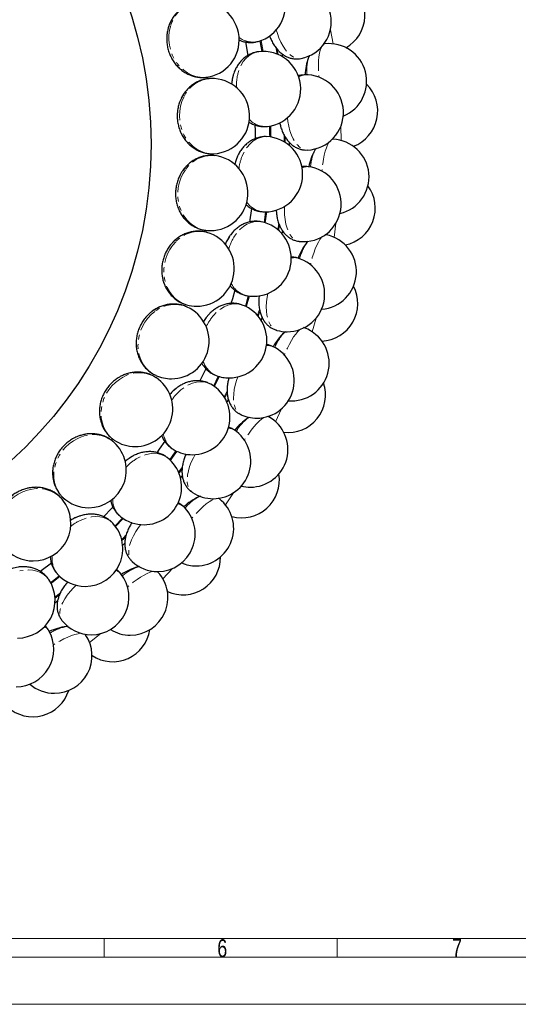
# Model space of a CAD drawing. Header units: millimetres. Extents: x 0 to 841, y 0 to 1481.
# Tile 3 of 29: x 305 to 438, y 0 to 262. Entities that reach past the tile are written whole.
import ezdxf

# ---------------------------------------------------------------- set-up
doc = ezdxf.new("R2010")
doc.units = ezdxf.units.MM
doc.linetypes.add('SLD-Combinazione-di-due-tratteggi', pattern=[12.7, 6.35, -1.27, 1.27, -1.27, 1.27, -1.27])
doc.linetypes.add('SLD-Solido', pattern=[0])
doc.styles.add('SLDTEXTSTYLE2', font='ARIALN.TTF', dxfattribs={"width": 0.87})

msp = doc.modelspace()

# ---------------------------------------------------------------- linework, layer by layer
at = {"color": 8, "linetype": 'SLD-Combinazione-di-due-tratteggi', "lineweight": 18}
for p, q in [((387.68, 259.01), (388.42, 255.3)), ((369.25, 256.2), (369.78, 253.28)), ((373.5, 252.57), (373.19, 254.42)), ((373.53, 253.91), (373.77, 252.45)), ((390.44, 233.38), (390.59, 229.6)), ((370.77, 210.65), (370.37, 207.71)), ((373.69, 205.88), (373.95, 207.64)), ((374.14, 207.22), (373.91, 205.69)), ((389.16, 207.63), (388.72, 203.87)), ((383.87, 182.4), (382.84, 178.75)), ((359.43, 161.42), (360.26, 163.08)), ((360.27, 162.54), (359.59, 161.17)), ((374.69, 158.3), (373.11, 154.86)), ((347.28, 141.41), (348.3, 142.84)), ((348.3, 142.4), (347.39, 141.13)), ((361.86, 135.94), (359.76, 132.79)), ((332.58, 129.12), (330.53, 126.97)), ((345.69, 115.86), (343.12, 113.08)), ((314.4, 108.26), (315.89, 109.37)), ((315.67, 108.89), (314.42, 107.97)), ((326.58, 98.56), (323.6, 96.21))]:
    msp.add_line(p, q, dxfattribs=at)
at = {"color": 7, "linetype": 'SLD-Solido', "lineweight": 25}
for p, q in [((369.53, 253.28), (369.02, 256.12)), ((373.19, 254.29), (373.42, 253.99)), ((386.16, 255.27), (385.84, 255.23)), ((374.77, 252.7), (374.9, 251.88)), ((361.82, 246.92), (361.57, 245.88)), ((375.36, 231.03), (375.58, 230.65)), ((376.71, 229.22), (376.71, 228.33)), ((388.35, 229.92), (388.12, 229.93)), ((363.01, 225.48), (362.6, 224.49)), ((366.67, 211.58), (366.18, 207.92)), ((370.13, 207.78), (370.52, 210.64)), ((373.91, 207.64), (374.05, 207.26)), ((374.95, 205.69), (374.8, 204.79)), ((386.56, 204.54), (386.26, 204.6)), ((360.83, 204.12), (360.27, 203.21)), ((355.33, 183.36), (354.64, 182.55)), ((368.81, 184.77), (368.89, 184.39)), ((369.51, 182.66), (369.24, 181.84)), ((380.81, 179.75), (380.53, 179.86)), ((346.66, 163.72), (345.85, 163.03)), ((360.19, 163), (360.21, 162.62)), ((360.56, 160.82), (360.16, 160.04)), ((371.26, 156.17), (371.03, 156.29)), ((335.02, 145.67), (334.11, 145.12)), ((348.28, 142.86), (348.23, 142.47)), ((348.3, 140.64), (347.78, 139.93)), ((358.14, 134.37), (357.88, 134.57)), ((320.7, 129.67), (319.72, 129.27)), ((330.38, 127.17), (332.38, 129.26)), ((333.35, 124.81), (333.25, 124.44)), ((333.01, 122.6), (332.4, 122)), ((341.76, 114.89), (341.62, 115.05)), ((315.79, 109.33), (315.63, 108.98)), ((315.15, 107.23), (314.41, 106.7)), ((322.55, 98.21), (322.42, 98.41))]:
    msp.add_line(p, q, dxfattribs=at)
at = {"color": 7, "linetype": 'SLD-Solido', "lineweight": 18}
for p, q in [((17.5, 17.5), (823.5, 17.5)), ((327.5, 12.5), (327.5, 17.5)), ((327.5, 12.5), (327.5, 17.5)), ((389.5, 12.5), (389.5, 17.5)), ((389.5, 12.5), (389.5, 17.5)), ((12.5, 12.5), (828.5, 12.5)), ((841, 0), (0, 0))]:
    msp.add_line(p, q, dxfattribs=at)
at = {"color": 8, "linetype": 'SLD-Combinazione-di-due-tratteggi', "lineweight": 18, "flags": 128}
for points in [[(345.21, 260.16), (344.89, 258.9), (344.73, 257.6), (344.72, 256.27), (344.87, 254.95), (345.17, 253.65), (345.62, 252.39), (346.2, 251.21), (346.92, 250.12), (347.75, 249.14), (348.69, 248.28), (349.7, 247.57), (350.79, 247.02), (351.92, 246.63), (353.07, 246.42), (354.24, 246.38), (355.37, 246.52)], [(373.3, 259.03), (373.57, 258.08), (374.01, 256.86), (374.51, 255.72), (375.08, 254.68), (375.7, 253.75), (376.36, 252.96), (377.04, 252.31), (377.75, 251.82), (378.45, 251.5), (379.15, 251.35), (379.82, 251.38), (379.87, 251.39)], [(385.25, 254.4), (385.19, 254.27), (384.97, 253.61), (384.78, 252.8), (384.64, 251.85), (384.55, 250.79), (384.51, 249.64), (384.51, 248.4), (384.57, 247.11), (384.62, 246.44)], [(386.15, 255.29), (386.09, 255.28), (385.94, 255.23)], [(368.61, 253.21), (367.7, 253.02), (366.81, 252.65), (365.98, 252.11), (365.21, 251.42), (364.52, 250.58), (363.93, 249.6), (363.44, 248.52), (363.07, 247.34)], [(348.67, 241.16), (348.16, 239.97), (347.8, 238.7), (347.58, 237.39), (347.52, 236.06), (347.62, 234.73), (347.86, 233.42), (348.26, 232.16), (348.79, 230.97), (349.46, 229.87), (350.25, 228.88), (351.14, 228.02), (352.13, 227.31), (353.18, 226.75), (354.29, 226.35), (355.44, 226.14), (356.58, 226.09)], [(376.24, 235.64), (376.36, 234.67), (376.6, 233.39), (376.92, 232.19), (377.32, 231.07), (377.79, 230.06), (378.31, 229.17), (378.89, 228.42), (379.51, 227.83), (380.15, 227.4), (380.82, 227.15), (381.49, 227.07), (381.54, 227.07)], [(371.8, 233.49), (371.86, 231.26), (371.87, 230.52)], [(370.7, 230.63), (369.77, 230.58), (368.84, 230.36), (367.93, 229.96), (367.06, 229.39), (366.25, 228.67), (365.51, 227.8), (364.86, 226.81), (364.31, 225.7)], [(375.43, 229.23), (375.43, 229.31), (375.41, 231.03)], [(375.67, 230.64), (375.68, 229.31), (375.68, 229.08)], [(387.32, 229.2), (387.25, 229.09), (386.92, 228.47), (386.61, 227.69), (386.32, 226.78), (386.06, 225.75), (385.84, 224.61), (385.66, 223.39), (385.51, 222.11), (385.45, 221.44)], [(388.35, 229.94), (388.29, 229.94), (388.14, 229.91)], [(349.12, 221.85), (348.43, 220.75), (347.88, 219.56), (347.46, 218.3), (347.19, 216.99), (347.07, 215.66), (347.11, 214.33), (347.31, 213.02), (347.65, 211.76), (348.14, 210.57), (348.76, 209.47), (349.51, 208.48), (350.37, 207.62), (351.32, 206.91), (352.36, 206.34), (353.45, 205.95), (354.57, 205.73)], [(375.49, 212.09), (375.46, 211.1), (375.49, 209.81), (375.62, 208.57), (375.84, 207.4), (376.14, 206.33), (376.52, 205.37), (376.98, 204.54), (377.49, 203.86), (378.06, 203.34), (378.68, 202.98), (379.33, 202.8), (379.38, 202.79)], [(369.23, 208.01), (368.31, 208.1), (367.35, 208.02), (366.39, 207.77), (365.44, 207.35), (364.53, 206.76), (363.67, 206.02), (362.87, 205.14), (362.15, 204.14)], [(386.56, 204.56), (386.49, 204.57), (386.34, 204.57)], [(346.55, 202.7), (345.69, 201.72), (344.96, 200.64), (344.35, 199.46), (343.88, 198.21), (343.56, 196.91), (343.39, 195.59), (343.37, 194.27), (343.51, 192.97), (343.81, 191.72), (344.25, 190.54), (344.84, 189.44), (345.55, 188.46), (346.38, 187.6), (347.32, 186.88), (348.34, 186.32), (349.41, 185.93)], [(385.42, 203.99), (385.33, 203.89), (384.91, 203.33), (384.48, 202.61), (384.06, 201.76), (383.64, 200.78), (383.25, 199.69), (382.87, 198.52), (382.53, 197.27), (382.37, 196.62)], [(371.06, 188.94), (370.87, 187.97), (370.71, 186.69), (370.64, 185.44), (370.68, 184.25), (370.81, 183.15), (371.03, 182.14), (371.35, 181.25), (371.75, 180.5), (372.24, 179.89), (372.79, 179.45), (373.4, 179.17), (373.45, 179.15)], [(364.25, 185.88), (363.34, 186.12), (362.39, 186.2), (361.4, 186.1), (360.4, 185.83), (359.4, 185.39), (358.44, 184.79), (357.51, 184.05), (356.64, 183.17)], [(366.17, 188.26), (365.47, 185.89), (365.32, 185.42)], [(341.01, 184.2), (340.01, 183.36), (339.11, 182.4), (338.33, 181.33), (337.67, 180.17), (337.15, 178.95), (336.77, 177.67), (336.55, 176.37), (336.49, 175.06), (336.59, 173.78), (336.84, 172.54), (337.25, 171.37), (337.8, 170.28), (338.48, 169.31), (339.3, 168.45), (340.21, 167.74), (341.21, 167.18)], [(368.31, 183.09), (368.6, 184), (368.87, 184.88)], [(368.94, 184.26), (368.84, 183.93), (368.5, 182.86)], [(379.61, 179.38), (379.5, 179.3), (379, 178.81), (378.46, 178.17), (377.91, 177.4), (377.35, 176.49), (376.78, 175.48), (376.23, 174.38), (375.7, 173.21), (375.44, 172.59)], [(380.82, 179.77), (380.75, 179.79), (380.6, 179.81)], [(332.64, 166.79), (331.53, 166.12), (330.49, 165.31), (329.55, 164.38), (328.72, 163.33), (328.01, 162.2), (327.44, 161), (327.02, 159.75), (326.75, 158.47), (326.64, 157.19), (326.7, 155.92), (326.92, 154.7), (327.29, 153.55), (327.82, 152.47), (328.49, 151.5), (329.28, 150.65), (330.18, 149.95)], [(355.86, 164.82), (355.01, 165.2), (354.07, 165.42), (353.08, 165.47), (352.05, 165.36), (351, 165.09), (349.95, 164.65), (348.92, 164.06), (347.92, 163.33)], [(358.13, 166.86), (358.11, 166.82), (356.85, 164.19)], [(363.06, 166.77), (362.73, 165.84), (362.37, 164.6), (362.11, 163.38), (361.95, 162.2), (361.91, 161.09), (361.97, 160.06), (362.15, 159.13), (362.43, 158.32), (362.81, 157.65), (363.29, 157.12), (363.85, 156.75), (363.9, 156.73)], [(370.01, 155.99), (369.9, 155.93), (369.32, 155.52), (368.69, 154.98), (368.03, 154.29), (367.33, 153.49), (366.61, 152.58), (365.89, 151.58), (365.18, 150.5), (364.83, 149.93)], [(371.27, 156.19), (371.21, 156.22), (371.06, 156.26)], [(321.65, 150.9), (320.45, 150.41), (319.3, 149.78), (318.22, 149), (317.24, 148.1), (316.36, 147.1), (315.61, 146), (315, 144.83), (314.53, 143.6), (314.23, 142.35), (314.09, 141.1), (314.11, 139.86), (314.3, 138.66), (314.65, 137.51), (315.16, 136.45), (315.82, 135.49), (316.59, 134.65)], [(346.84, 146.98), (345.7, 145.31), (345.15, 144.54)], [(344.28, 145.32), (343.49, 145.83), (342.6, 146.19), (341.63, 146.4), (340.6, 146.46), (339.52, 146.35), (338.42, 146.08), (337.3, 145.66), (336.21, 145.09)], [(351.7, 146.12), (351.23, 145.26), (350.67, 144.09), (350.22, 142.92), (349.89, 141.78), (349.67, 140.69), (349.57, 139.66), (349.6, 138.72), (349.75, 137.88), (350.02, 137.15), (350.41, 136.56), (350.91, 136.1), (350.95, 136.07)], [(308.32, 136.92), (307.05, 136.63), (305.82, 136.18), (304.63, 135.59), (303.52, 134.85), (302.49, 134), (301.58, 133.03), (300.79, 131.97), (300.14, 130.83), (299.65, 129.65), (299.31, 128.43), (299.14, 127.2), (299.14, 125.98), (299.31, 124.8), (299.64, 123.67), (300.14, 122.62), (300.78, 121.67)], [(356.88, 134.39), (356.75, 134.34), (356.12, 134.04), (355.42, 133.59), (354.65, 133.02), (353.83, 132.34), (352.99, 131.55), (352.12, 130.67), (351.25, 129.72), (350.81, 129.21)], [(358.15, 134.38), (358.1, 134.42), (357.96, 134.49)], [(329.79, 127.88), (329.1, 128.5), (328.27, 129), (327.35, 129.36), (326.33, 129.57), (325.25, 129.63), (324.12, 129.54), (322.96, 129.3), (321.78, 128.91)], [(337.24, 127.5), (336.64, 126.73), (335.91, 125.66), (335.29, 124.57), (334.78, 123.5), (334.39, 122.46), (334.14, 121.46), (334.02, 120.52), (334.03, 119.67), (334.19, 118.91), (334.48, 118.26), (334.9, 117.73), (334.94, 117.7)], [(332.14, 123.54), (332.54, 123.94), (333.45, 124.87)], [(333.26, 124.32), (332.72, 123.77), (332.21, 123.25)], [(312.75, 112.91), (312.16, 113.64), (311.43, 114.26), (310.57, 114.76), (309.6, 115.13), (308.54, 115.36), (307.41, 115.45), (306.22, 115.39), (305.01, 115.19)], [(315.71, 113.7), (313.9, 112.32), (313.34, 111.9)], [(340.53, 115.11), (340.39, 115.08), (339.72, 114.88), (338.96, 114.55), (338.11, 114.11), (337.2, 113.56), (336.24, 112.91), (335.24, 112.18), (334.24, 111.38), (333.72, 110.95)], [(341.78, 114.9), (341.73, 114.95), (341.61, 115.04)], [(320.06, 111.38), (319.34, 110.7), (318.45, 109.76), (317.67, 108.79), (316.99, 107.81), (316.45, 106.84), (316.04, 105.89), (315.78, 104.99), (315.66, 104.14), (315.69, 103.37), (315.88, 102.68), (316.21, 102.1), (316.24, 102.05)], [(321.36, 98.63), (321.22, 98.62), (320.53, 98.52), (319.72, 98.32), (318.82, 98.01), (317.83, 97.61), (316.78, 97.13), (315.68, 96.56), (314.56, 95.92), (313.99, 95.58)], [(322.56, 98.23), (322.53, 98.28), (322.42, 98.39)]]:
    msp.add_lwpolyline(points, dxfattribs=at)
at = {"color": 7, "linetype": 'SLD-Solido', "lineweight": 25, "flags": 128}
for points in [[(365.07, 255.84), (365.72, 252.24), (365.73, 252.22)], [(367.61, 233.76), (367.66, 232.23), (367.7, 230.07)], [(371.62, 230.55), (371.61, 231.26), (371.56, 233.44)], [(362.28, 189.84), (361.61, 187.55), (361.22, 186.29)], [(365.1, 185.53), (365.23, 185.96), (365.92, 188.29)], [(354.54, 169.03), (354.42, 168.77), (352.94, 165.71)], [(356.64, 164.33), (357.89, 166.93), (357.89, 166.93)], [(376.51, 160.42), (376.92, 160.4), (377.36, 160.39)], [(343.63, 149.68), (342.16, 147.54), (341.52, 146.63)], [(344.98, 144.72), (345.49, 145.46), (346.62, 147.09)], [(329.84, 132.29), (329.49, 131.92), (327.28, 129.62)], [(313.48, 117.26), (310.76, 115.18), (310.55, 115.03)], [(313.23, 112.12), (313.75, 112.52), (315.52, 113.87)]]:
    msp.add_lwpolyline(points, dxfattribs=at)
at = {"color": 7, "linetype": 'SLD-Solido', "lineweight": 25}
msp.add_circle((226.21, 228.64), 113.75, dxfattribs=at)
for centre, radius, start, end in [((365.73, 265.56), 10, 285.75, 105.75), ((377.92, 261.2), 10, 281.25, 101.25), ((386.89, 262.98), 10, 299.5949, 54.4743), ((353.42, 256.33), 10, 281.25, 101.25), ((387.33, 245.36), 10, 292.1575, 96.75), ((369.79, 243.28), 10, 276.75, 96.75), ((396.31, 246.42), 15.36, 159.9484, 177.6235), ((356.19, 236.09), 10, 272.25, 92.25), ((381.15, 237.07), 10, 272.25, 92.25), ((390.28, 237.43), 10, 290.5949, 45.4743), ((370.31, 220.64), 10, 270, 87.75), ((387.96, 219.95), 10, 283.1575, 87.75), ((355.75, 215.66), 10, 270, 83.25), ((396.99, 219.59), 15.36, 150.9484, 168.6235), ((380.56, 212.72), 10, 270, 83.25), ((389.64, 211.65), 10, 281.5949, 36.4743), ((370.31, 220.64), 10, 267.75, 270), ((367.28, 198.2), 10, 270, 78.75), ((352.12, 195.56), 10, 270, 74.25), ((355.75, 215.66), 10, 263.25, 270), ((384.61, 194.75), 10, 274.1575, 78.75), ((393.48, 192.99), 15.36, 141.9484, 159.6235), ((380.56, 212.72), 10, 263.25, 270), ((376.17, 188.77), 10, 270, 74.25), ((384.97, 186.29), 10, 272.5949, 27.4743), ((352.12, 195.56), 10, 254.25, 270), ((360.78, 176.5), 10, 270, 69.75), ((367.28, 198.2), 10, 258.75, 270), ((345.4, 176.27), 10, 270, 65.25), ((385.84, 167.26), 15.36, 132.9484, 150.6235), ((376.17, 188.77), 10, 254.25, 270), ((377.36, 170.39), 10, 270, 69.75), ((368.08, 165.81), 10, 270, 65.25), ((335.74, 158.26), 10, 270, 56.25), ((345.4, 176.27), 10, 245.25, 270), ((360.78, 176.5), 10, 249.75, 270), ((376.39, 161.98), 10, 263.5949, 18.4743), ((350.97, 156.09), 10, 270, 60.75), ((374.27, 143.04), 15.36, 123.9484, 141.6235), ((368.08, 165.81), 10, 245.25, 270), ((366.38, 147.46), 10, 270, 60.75), ((356.51, 144.39), 10, 270, 56.25), ((323.38, 142), 10, 270, 47.25), ((335.74, 158.26), 10, 236.25, 270), ((350.97, 156.09), 10, 240.75, 270), ((338.09, 137.47), 10, 270, 51.75), ((364.11, 139.31), 10, 254.5949, 9.4743), ((366.38, 147.46), 10, 256.1575, 270), ((308.63, 127.86), 10, 270, 38.25), ((323.38, 142), 10, 227.25, 270), ((359.06, 120.93), 15.36, 114.9484, 132.6235), ((356.51, 144.39), 10, 236.25, 270), ((351.96, 126.53), 10, 270, 51.75), ((341.72, 125.04), 10, 270, 47.25), ((338.09, 137.47), 10, 231.75, 270), ((322.45, 121.09), 10, 270, 42.75), ((308.63, 127.86), 10, 218.25, 270), ((348.44, 118.83), 10, 245.5949, 0.4743), ((340.57, 101.48), 15.36, 105.9484, 123.6235), ((341.72, 125.04), 10, 227.25, 270), ((351.96, 126.53), 10, 247.1575, 270), ((304.44, 107.36), 10, 270, 33.75), ((322.45, 121.09), 10, 222.75, 270), ((324.09, 108.24), 10, 270, 38.25), ((334.44, 108.12), 10, 270, 42.75), ((319.27, 85.15), 15.36, 96.9484, 114.6235), ((324.09, 108.24), 10, 218.25, 270), ((329.76, 101.06), 10, 236.5949, 351.4743), ((334.44, 108.12), 10, 238.1575, 270), ((304.06, 94.41), 10, 270, 29.25), ((314.25, 92.67), 10, 270, 33.75), ((314.25, 92.67), 10, 229.1575, 270), ((308.52, 86.43), 10, 227.5949, 342.4743)]:
    msp.add_arc(centre, radius, start, end, dxfattribs=at)
at = {"color": 8, "linetype": 'SLD-Combinazione-di-due-tratteggi', "lineweight": 18}
for centre, radius, start, end in [((353.34, 257.9), 8.44, 102.7894, 164.4807), ((367.02, 261.8), 6.03, 233.055, 283.6154), ((394.56, 248.1), 13.18, 164.2645, 184.5077), ((356.35, 237.66), 8.44, 93.7894, 155.4807), ((375.77, 244.12), 13.1, 165.7587, 181.863), ((380.9, 244.28), 2.78, 92.9296, 126.3159), ((370.48, 239.36), 6.03, 224.055, 274.6154), ((356.16, 217.19), 8.44, 84.7894, 146.4807), ((376.35, 220.53), 13.1, 156.7587, 172.863), ((395.53, 221.52), 13.18, 155.2645, 175.5077), ((381.44, 219.89), 2.78, 83.9296, 117.3159), ((370.38, 216.66), 6.03, 215.055, 265.6154), ((352.77, 197), 8.44, 75.7894, 137.4807), ((373.23, 197.15), 13.1, 147.7587, 163.863), ((392.34, 195.12), 13.18, 146.2645, 166.5077), ((378.16, 195.71), 2.78, 74.9296, 108.3159), ((366.73, 194.26), 6.03, 206.055, 256.6154), ((346.26, 177.59), 8.44, 66.7894, 128.4807), ((366.5, 174.53), 13.1, 138.7587, 154.863), ((385.05, 169.55), 13.18, 137.2645, 157.5077), ((371.14, 172.35), 2.78, 65.9296, 99.3159), ((359.62, 172.7), 6.03, 197.055, 247.6154), ((336.79, 159.44), 8.44, 57.7894, 119.4807), ((356.3, 153.25), 13.1, 129.7587, 145.863), ((373.85, 145.43), 13.18, 128.2645, 148.5077), ((360.54, 150.37), 2.78, 56.9296, 90.3159), ((324.61, 142.99), 8.44, 48.7894, 110.4807), ((349.23, 152.51), 6.03, 188.055, 238.6154), ((342.91, 133.83), 13.1, 120.7587, 136.863), ((310, 128.65), 8.44, 39.7894, 101.4807), ((335.8, 134.21), 6.03, 179.055, 229.6154), ((359.01, 123.35), 13.18, 119.2645, 139.5077), ((346.65, 130.31), 2.78, 47.9296, 81.3159), ((326.64, 116.74), 13.1, 111.7587, 127.863), ((319.68, 118.23), 6.03, 170.055, 220.6154), ((329.78, 112.68), 2.78, 38.9296, 72.3159), ((340.91, 103.87), 13.18, 110.2645, 130.5077), ((310.37, 97.91), 2.78, 29.9296, 63.3159), ((319.98, 87.47), 13.18, 101.2645, 121.5077)]:
    msp.add_arc(centre, radius, start, end, dxfattribs=at)
at = {"color": 7, "linetype": 'SLD-Solido', "lineweight": 25}
for points, knots in [([(351.47, 266.12), (351.32, 266.09), (350.78, 266), (349.9, 265.69), (348.85, 265.18), (347.87, 264.53), (346.98, 263.76), (346.2, 262.88), (345.52, 261.89), (344.98, 260.86), (344.73, 260.13), (344.61, 259.8)], [0, 0, 0, 0, 0.047888, 0.167994, 0.287786, 0.407564, 0.527625, 0.648226, 0.769565, 0.89176, 1, 1, 1, 1]), ([(344.61, 259.8), (344.53, 259.53), (344.34, 258.86), (344.16, 257.75), (344.1, 256.5), (344.19, 255.23), (344.43, 253.98), (344.82, 252.76), (345.34, 251.6), (346, 250.51), (346.79, 249.51), (347.68, 248.62), (348.67, 247.87), (349.75, 247.25), (350.88, 246.79), (352.05, 246.48), (353.24, 246.34), (354.34, 246.35), (355.04, 246.47), (355.35, 246.53)], [0, 0, 0, 0, 0.0409702, 0.1014176, 0.1620922, 0.2230675, 0.2842918, 0.3457166, 0.4072761, 0.4689063, 0.5305247, 0.5920276, 0.6532969, 0.7142149, 0.7746838, 0.8346435, 0.8940825, 0.9530395, 1, 1, 1, 1]), ([(345.41, 261.65), (345.28, 261.4), (344.96, 260.79), (344.73, 260.14), (344.6, 259.76)], [0, 0, 0, 0, 0.415298, 1, 1, 1, 1]), ([(371.47, 257.47), (371.61, 257.12), (371.9, 256.38), (372.46, 255.32), (373.13, 254.32), (373.87, 253.46), (374.65, 252.75), (375.48, 252.18), (376.34, 251.74), (377.23, 251.44), (378.15, 251.29), (379.03, 251.26), (379.6, 251.36), (379.87, 251.4)], [0, 0, 0, 0, 0.093244, 0.199792, 0.309854, 0.409858, 0.505178, 0.595518, 0.681943, 0.765661, 0.847664, 0.928719, 1, 1, 1, 1]), ([(363.4, 256.32), (363.64, 256.22), (364.24, 255.97), (365.24, 255.74), (366.38, 255.64), (367.45, 255.7), (368.13, 255.87), (368.45, 255.95)], [0, 0, 0, 0, 0.1506668, 0.3755754, 0.5954124, 0.8100625, 1, 1, 1, 1]), ([(368.6, 253.19), (368.45, 253.18), (367.94, 253.13), (367.11, 252.89), (366.13, 252.48), (365.22, 251.93), (364.38, 251.26), (363.63, 250.46), (362.97, 249.56), (362.41, 248.55), (362, 247.57), (361.73, 246.67), (361.53, 245.74), (361.41, 245.03), (361.4, 244.58), (361.4, 244.55)], [0, 0, 0, 0, 0.038228, 0.127141, 0.215425, 0.30372, 0.392661, 0.482828, 0.574669, 0.668415, 0.764017, 0.831673, 0.893458, 0.992285, 1, 1, 1, 1]), ([(382.1, 252.21), (382.02, 252.04), (381.94, 251.86), (381.88, 251.68), (381.87, 251.66)], [0, 0, 0, 0, 0.921792, 1, 1, 1, 1]), ([(355.79, 246.06), (355.64, 246.06), (355.09, 246.05), (354.17, 245.88), (353.05, 245.55), (351.99, 245.06), (350.99, 244.44), (350.07, 243.68), (349.25, 242.81), (348.56, 241.88), (348.2, 241.21), (348.03, 240.89)], [0, 0, 0, 0, 0.047888, 0.167994, 0.287786, 0.407564, 0.527625, 0.648226, 0.769565, 0.89176, 1, 1, 1, 1]), ([(380.75, 247.04), (380.52, 247.03), (379.98, 247), (379.42, 246.88), (379.11, 246.75), (379.09, 246.75)], [0, 0, 0, 0, 0.402986, 0.963335, 1, 1, 1, 1]), ([(348.03, 240.89), (347.91, 240.64), (347.61, 240.01), (347.27, 238.94), (347.01, 237.71), (346.9, 236.45), (346.94, 235.17), (347.13, 233.91), (347.47, 232.68), (347.95, 231.5), (348.57, 230.39), (349.31, 229.38), (350.17, 228.47), (351.14, 227.69), (352.18, 227.06), (353.29, 226.57), (354.44, 226.25), (355.54, 226.08), (356.24, 226.1), (356.56, 226.11)], [0, 0, 0, 0, 0.04097, 0.101418, 0.162092, 0.223068, 0.284292, 0.345717, 0.407276, 0.468906, 0.530525, 0.592028, 0.653297, 0.714215, 0.774684, 0.834643, 0.894082, 0.953039, 1, 1, 1, 1]), ([(349.11, 242.59), (348.94, 242.37), (348.53, 241.82), (348.2, 241.21), (348.01, 240.86)], [0, 0, 0, 0, 0.415298, 1, 1, 1, 1]), ([(365.99, 234.55), (366.23, 234.4), (366.79, 234.05), (367.77, 233.65), (368.87, 233.38), (369.95, 233.27), (370.64, 233.33), (370.97, 233.36)], [0, 0, 0, 0, 0.160483, 0.382792, 0.600088, 0.812258, 1, 1, 1, 1]), ([(374.19, 234.38), (374.27, 234.02), (374.44, 233.25), (374.84, 232.11), (375.34, 231.02), (375.94, 230.05), (376.6, 229.23), (377.32, 228.54), (378.11, 227.97), (378.94, 227.54), (379.82, 227.24), (380.69, 227.07), (381.27, 227.08), (381.54, 227.09)], [0, 0, 0, 0, 0.092504, 0.199139, 0.309291, 0.409377, 0.504774, 0.595188, 0.681684, 0.76547, 0.84754, 0.928661, 1, 1, 1, 1]), ([(370.69, 230.61), (370.54, 230.63), (370.03, 230.66), (369.17, 230.55), (368.14, 230.3), (367.15, 229.9), (366.22, 229.36), (365.35, 228.7), (364.55, 227.91), (363.84, 227), (363.29, 226.09), (362.88, 225.25), (362.54, 224.36), (362.31, 223.68), (362.23, 223.24), (362.23, 223.21)], [0, 0, 0, 0, 0.0382529, 0.1272255, 0.2155686, 0.3039214, 0.3929218, 0.4831484, 0.5750504, 0.6688596, 0.7645245, 0.8322252, 0.8940521, 0.9929441, 1, 1, 1, 1]), ([(356.92, 225.57), (356.77, 225.6), (356.23, 225.68), (355.29, 225.65), (354.14, 225.5), (353.01, 225.18), (351.93, 224.72), (350.9, 224.12), (349.96, 223.39), (349.13, 222.57), (348.66, 221.97), (348.44, 221.68)], [0, 0, 0, 0, 0.047888, 0.167994, 0.287786, 0.407564, 0.527625, 0.648226, 0.769565, 0.89176, 1, 1, 1, 1]), ([(383.81, 227.44), (383.73, 227.31), (383.63, 227.18), (383.57, 227.04), (383.56, 227.03)], [0, 0, 0, 0, 0.904018, 1, 1, 1, 1]), ([(349.78, 223.19), (349.57, 223), (349.08, 222.52), (348.67, 221.97), (348.43, 221.65)], [0, 0, 0, 0, 0.415298, 1, 1, 1, 1]), ([(381.73, 222.64), (381.5, 222.66), (380.96, 222.72), (380.39, 222.69), (380.06, 222.61), (380.04, 222.61)], [0, 0, 0, 0, 0.401755, 0.960392, 1, 1, 1, 1]), ([(348.44, 221.68), (348.29, 221.45), (347.9, 220.87), (347.39, 219.88), (346.94, 218.7), (346.64, 217.47), (346.48, 216.21), (346.46, 214.93), (346.6, 213.66), (346.89, 212.42), (347.33, 211.23), (347.91, 210.11), (348.62, 209.08), (349.45, 208.16), (350.38, 207.37), (351.4, 206.72), (352.49, 206.22), (353.54, 205.88), (354.25, 205.79), (354.56, 205.75)], [0, 0, 0, 0, 0.04097, 0.101418, 0.162092, 0.223068, 0.284292, 0.345717, 0.407276, 0.468906, 0.530525, 0.592028, 0.653297, 0.714215, 0.774684, 0.834643, 0.894082, 0.953039, 1, 1, 1, 1]), ([(365.2, 212.6), (365.41, 212.42), (365.91, 211.98), (366.81, 211.45), (367.86, 211), (368.9, 210.73), (369.6, 210.68), (369.92, 210.66)], [0, 0, 0, 0, 0.158152, 0.381079, 0.598978, 0.811736, 1, 1, 1, 1]), ([(373.27, 211.13), (373.29, 210.78), (373.34, 209.99), (373.55, 208.82), (373.88, 207.66), (374.31, 206.61), (374.84, 205.7), (375.45, 204.9), (376.13, 204.22), (376.89, 203.66), (377.71, 203.23), (378.54, 202.92), (379.11, 202.84), (379.38, 202.81)], [0, 0, 0, 0, 0.090501, 0.197372, 0.307767, 0.408074, 0.503682, 0.594295, 0.680981, 0.764953, 0.847203, 0.928503, 1, 1, 1, 1]), ([(369.22, 207.99), (369.07, 208.02), (368.57, 208.14), (367.71, 208.16), (366.65, 208.08), (365.61, 207.84), (364.61, 207.45), (363.64, 206.93), (362.74, 206.27), (361.89, 205.49), (361.21, 204.68), (360.67, 203.91), (360.19, 203.08), (359.86, 202.44), (359.71, 202), (359.69, 201.96)], [0, 0, 0, 0, 0.038143, 0.126861, 0.21495, 0.30305, 0.391795, 0.481763, 0.573401, 0.666941, 0.762332, 0.829838, 0.891488, 0.990096, 1, 1, 1, 1]), ([(354.83, 205.16), (354.68, 205.21), (354.16, 205.37), (353.24, 205.49), (352.07, 205.52), (350.91, 205.39), (349.76, 205.1), (348.66, 204.67), (347.61, 204.09), (346.66, 203.42), (346.11, 202.89), (345.85, 202.65)], [0, 0, 0, 0, 0.047888, 0.167994, 0.287786, 0.407564, 0.527625, 0.648226, 0.769565, 0.89176, 1, 1, 1, 1]), ([(345.85, 202.65), (345.66, 202.44), (345.18, 201.93), (344.52, 201.03), (343.9, 199.94), (343.41, 198.77), (343.05, 197.55), (342.84, 196.29), (342.78, 195.01), (342.87, 193.74), (343.12, 192.49), (343.51, 191.3), (344.05, 190.17), (344.73, 189.14), (345.53, 188.21), (346.43, 187.4), (347.43, 186.74), (348.42, 186.24), (349.09, 186.04), (349.39, 185.95)], [0, 0, 0, 0, 0.04097, 0.101418, 0.162092, 0.223068, 0.284292, 0.345717, 0.407276, 0.468906, 0.530525, 0.592028, 0.653297, 0.714215, 0.774684, 0.834643, 0.894082, 0.953039, 1, 1, 1, 1]), ([(347.4, 203.93), (347.17, 203.77), (346.61, 203.38), (346.12, 202.9), (345.83, 202.62)], [0, 0, 0, 0, 0.415298, 1, 1, 1, 1]), ([(381.76, 202.89), (381.63, 202.75), (381.49, 202.6), (381.38, 202.44), (381.37, 202.43)], [0, 0, 0, 0, 0.923092, 1, 1, 1, 1]), ([(378.87, 198.38), (378.65, 198.44), (378.13, 198.58), (377.57, 198.65), (377.25, 198.62), (377.25, 198.62)], [0, 0, 0, 0, 0.41304, 0.98737, 1, 1, 1, 1]), ([(360.99, 191.04), (361.17, 190.83), (361.59, 190.33), (362.39, 189.66), (363.35, 189.06), (364.34, 188.62), (365.02, 188.47), (365.34, 188.4)], [0, 0, 0, 0, 0.154691, 0.378534, 0.597329, 0.810962, 1, 1, 1, 1]), ([(349.57, 185.33), (349.44, 185.4), (348.95, 185.64), (348.05, 185.91), (346.9, 186.12), (345.73, 186.17), (344.56, 186.06), (343.4, 185.81), (342.28, 185.4), (341.24, 184.89), (340.61, 184.45), (340.31, 184.25)], [0, 0, 0, 0, 0.047888, 0.167994, 0.287786, 0.407564, 0.527625, 0.648226, 0.769565, 0.89176, 1, 1, 1, 1]), ([(364.23, 185.87), (364.09, 185.93), (363.61, 186.12), (362.76, 186.28), (361.7, 186.36), (360.64, 186.28), (359.59, 186.06), (358.56, 185.7), (357.56, 185.19), (356.6, 184.55), (355.8, 183.86), (355.15, 183.18), (354.54, 182.44), (354.13, 181.88), (353.92, 181.5), (353.92, 181.49)], [0, 0, 0, 0, 0.038425, 0.127799, 0.21654, 0.305291, 0.394692, 0.485325, 0.577641, 0.671873, 0.767969, 0.835975, 0.89808, 0.997418, 1, 1, 1, 1]), ([(368.73, 188.39), (368.69, 188.02), (368.61, 187.22), (368.64, 186.01), (368.78, 184.82), (369.04, 183.71), (369.42, 182.73), (369.89, 181.84), (370.46, 181.06), (371.13, 180.39), (371.87, 179.84), (372.65, 179.41), (373.2, 179.24), (373.45, 179.16)], [0, 0, 0, 0, 0.093952, 0.2004171, 0.3103929, 0.4103192, 0.5055646, 0.5958342, 0.6821915, 0.7658443, 0.847783, 0.9287747, 1, 1, 1, 1]), ([(340.31, 184.25), (340.09, 184.08), (339.54, 183.65), (338.75, 182.86), (337.96, 181.88), (337.29, 180.8), (336.75, 179.65), (336.34, 178.44), (336.08, 177.19), (335.97, 175.92), (336.02, 174.65), (336.23, 173.41), (336.59, 172.21), (337.09, 171.08), (337.73, 170.04), (338.5, 169.11), (339.38, 168.3), (340.28, 167.65), (340.92, 167.34), (341.2, 167.2)], [0, 0, 0, 0, 0.04097, 0.101418, 0.162092, 0.223068, 0.284292, 0.345717, 0.407276, 0.468906, 0.530525, 0.592028, 0.653297, 0.714215, 0.774684, 0.834643, 0.894082, 0.953039, 1, 1, 1, 1]), ([(342.04, 185.28), (341.79, 185.15), (341.18, 184.85), (340.61, 184.46), (340.28, 184.23)], [0, 0, 0, 0, 0.415298, 1, 1, 1, 1]), ([(375.75, 178.81), (375.63, 178.72), (375.49, 178.61), (375.37, 178.49), (375.36, 178.48)], [0, 0, 0, 0, 0.910807, 1, 1, 1, 1]), ([(372.26, 174.88), (372.05, 174.97), (371.56, 175.19), (371, 175.34), (370.66, 175.36), (370.63, 175.37)], [0, 0, 0, 0, 0.3989329, 0.9536462, 1, 1, 1, 1]), ([(353.43, 170.45), (353.58, 170.21), (353.92, 169.63), (354.62, 168.84), (355.47, 168.09), (356.38, 167.51), (357.03, 167.25), (357.33, 167.13)], [0, 0, 0, 0, 0.161641, 0.383644, 0.60064, 0.812517, 1, 1, 1, 1]), ([(333.83, 167.69), (333.56, 167.61), (332.91, 167.41), (332.29, 167.1), (331.93, 166.93)], [0, 0, 0, 0, 0.415298, 1, 1, 1, 1]), ([(341.28, 166.56), (341.15, 166.65), (340.71, 166.97), (339.86, 167.37), (338.76, 167.76), (337.62, 167.99), (336.44, 168.07), (335.26, 168), (334.08, 167.78), (332.97, 167.43), (332.29, 167.1), (331.96, 166.95)], [0, 0, 0, 0, 0.047888, 0.167994, 0.287786, 0.407564, 0.527625, 0.648226, 0.769565, 0.89176, 1, 1, 1, 1]), ([(331.96, 166.95), (331.72, 166.81), (331.11, 166.48), (330.2, 165.82), (329.27, 164.97), (328.44, 164.01), (327.72, 162.96), (327.13, 161.83), (326.68, 160.63), (326.38, 159.4), (326.23, 158.14), (326.23, 156.88), (326.4, 155.64), (326.72, 154.44), (327.19, 153.32), (327.8, 152.27), (328.55, 151.33), (329.33, 150.55), (329.91, 150.15), (330.17, 149.97)], [0, 0, 0, 0, 0.04097, 0.101418, 0.162092, 0.223068, 0.284292, 0.345717, 0.407276, 0.468906, 0.530525, 0.592028, 0.653297, 0.714215, 0.774684, 0.834643, 0.894082, 0.953039, 1, 1, 1, 1]), ([(355.84, 164.81), (355.71, 164.88), (355.27, 165.15), (354.45, 165.44), (353.42, 165.69), (352.36, 165.78), (351.28, 165.72), (350.21, 165.52), (349.14, 165.18), (348.1, 164.7), (347.19, 164.14), (346.45, 163.57), (345.73, 162.93), (345.22, 162.42), (344.94, 162.05), (344.91, 162.02)], [0, 0, 0, 0, 0.038146, 0.126871, 0.214968, 0.303075, 0.391827, 0.481803, 0.573449, 0.666996, 0.762395, 0.829907, 0.891562, 0.990178, 1, 1, 1, 1]), ([(360.67, 166.56), (360.58, 166.21), (360.38, 165.44), (360.21, 164.26), (360.17, 163.06), (360.26, 161.92), (360.47, 160.89), (360.8, 159.94), (361.25, 159.08), (361.79, 158.32), (362.44, 157.65), (363.14, 157.11), (363.66, 156.86), (363.9, 156.74)], [0, 0, 0, 0, 0.091381, 0.198148, 0.308436, 0.408646, 0.504161, 0.594687, 0.68129, 0.76518, 0.847351, 0.928573, 1, 1, 1, 1]), ([(366.09, 156.02), (365.96, 155.95), (365.81, 155.87), (365.69, 155.77), (365.68, 155.76)], [0, 0, 0, 0, 0.904825, 1, 1, 1, 1]), ([(362.05, 152.69), (361.86, 152.81), (361.4, 153.11), (360.89, 153.34), (360.58, 153.41), (360.58, 153.41)], [0, 0, 0, 0, 0.41293, 0.987107, 1, 1, 1, 1]), ([(321.01, 151.16), (320.74, 151.07), (320.09, 150.83), (319.09, 150.32), (318.04, 149.63), (317.07, 148.82), (316.2, 147.89), (315.44, 146.86), (314.8, 145.75), (314.31, 144.58), (313.96, 143.36), (313.77, 142.11), (313.74, 140.86), (313.88, 139.63), (314.17, 138.44), (314.61, 137.32), (315.19, 136.28), (315.85, 135.38), (316.36, 134.89), (316.59, 134.68)], [0, 0, 0, 0, 0.04097, 0.101418, 0.162092, 0.223068, 0.284292, 0.345717, 0.407276, 0.468906, 0.530525, 0.592028, 0.653297, 0.714215, 0.774684, 0.834643, 0.894082, 0.953039, 1, 1, 1, 1]), ([(322.97, 151.6), (322.69, 151.56), (322.02, 151.47), (321.36, 151.27), (320.98, 151.15)], [0, 0, 0, 0, 0.415298, 1, 1, 1, 1]), ([(330.15, 149.33), (330.04, 149.44), (329.65, 149.82), (328.88, 150.35), (327.86, 150.9), (326.76, 151.31), (325.61, 151.57), (324.43, 151.69), (323.24, 151.65), (322.08, 151.48), (321.35, 151.26), (321.01, 151.16)], [0, 0, 0, 0, 0.047888, 0.167994, 0.287786, 0.407564, 0.527625, 0.648226, 0.769565, 0.89176, 1, 1, 1, 1]), ([(342.79, 151.2), (342.89, 150.96), (343.13, 150.36), (343.68, 149.49), (344.41, 148.62), (345.22, 147.9), (345.81, 147.54), (346.09, 147.37)], [0, 0, 0, 0, 0.148888, 0.374268, 0.594565, 0.809665, 1, 1, 1, 1]), ([(344.26, 145.31), (344.14, 145.41), (343.75, 145.74), (342.99, 146.16), (342.01, 146.56), (340.97, 146.82), (339.9, 146.93), (338.81, 146.9), (337.7, 146.73), (336.59, 146.41), (335.61, 146), (334.79, 145.56), (333.98, 145.04), (333.4, 144.63), (333.08, 144.32), (333.06, 144.29)], [0, 0, 0, 0, 0.0382528, 0.127225, 0.2155679, 0.3039204, 0.3929204, 0.4831468, 0.5750484, 0.6688573, 0.7645218, 0.8322223, 0.894049, 0.9929406, 1, 1, 1, 1]), ([(349.29, 146.26), (349.15, 145.93), (348.83, 145.22), (348.49, 144.09), (348.26, 142.91), (348.17, 141.77), (348.22, 140.72), (348.4, 139.73), (348.7, 138.81), (349.12, 137.97), (349.66, 137.22), (350.26, 136.57), (350.74, 136.24), (350.96, 136.08)], [0, 0, 0, 0, 0.088747, 0.195823, 0.306431, 0.406932, 0.502724, 0.593512, 0.680366, 0.764499, 0.846909, 0.928366, 1, 1, 1, 1]), ([(307.72, 137.28), (307.45, 137.23), (306.76, 137.1), (305.7, 136.76), (304.55, 136.24), (303.46, 135.59), (302.46, 134.81), (301.55, 133.91), (300.75, 132.91), (300.07, 131.83), (299.54, 130.68), (299.16, 129.48), (298.94, 128.25), (298.87, 127.01), (298.97, 125.8), (299.23, 124.61), (299.65, 123.49), (300.16, 122.51), (300.58, 121.94), (300.77, 121.69)], [0, 0, 0, 0, 0.04097, 0.101418, 0.162092, 0.223068, 0.284292, 0.345717, 0.407276, 0.468906, 0.530525, 0.592028, 0.653297, 0.714215, 0.774684, 0.834643, 0.894082, 0.953039, 1, 1, 1, 1]), ([(309.73, 137.41), (309.45, 137.42), (308.77, 137.43), (308.09, 137.33), (307.69, 137.28)], [0, 0, 0, 0, 0.415298, 1, 1, 1, 1]), ([(316.47, 134.04), (316.37, 134.17), (316.05, 134.6), (315.37, 135.25), (314.44, 135.96), (313.42, 136.53), (312.33, 136.97), (311.18, 137.27), (310, 137.42), (308.83, 137.43), (308.08, 137.33), (307.72, 137.28)], [0, 0, 0, 0, 0.047888, 0.167994, 0.287786, 0.407564, 0.527625, 0.648226, 0.769565, 0.89176, 1, 1, 1, 1]), ([(329.22, 133.98), (329.29, 133.71), (329.44, 133.05), (329.85, 132.08), (330.44, 131.11), (331.12, 130.27), (331.65, 129.83), (331.9, 129.62)], [0, 0, 0, 0, 0.1610439, 0.3832045, 0.6003556, 0.8123831, 1, 1, 1, 1]), ([(353.11, 135.07), (352.94, 135.01), (352.74, 134.94), (352.57, 134.85), (352.56, 134.84)], [0, 0, 0, 0, 0.92266, 1, 1, 1, 1]), ([(348.5, 132.37), (348.33, 132.53), (347.92, 132.89), (347.44, 133.2), (347.13, 133.33), (347.11, 133.34)], [0, 0, 0, 0, 0.401841, 0.960598, 1, 1, 1, 1]), ([(329.77, 127.87), (329.67, 127.99), (329.33, 128.37), (328.65, 128.9), (327.74, 129.46), (326.76, 129.87), (325.72, 130.15), (324.63, 130.29), (323.52, 130.3), (322.37, 130.16), (321.34, 129.91), (320.45, 129.6), (319.58, 129.21), (318.94, 128.89), (318.57, 128.63), (318.54, 128.61)], [0, 0, 0, 0, 0.03823, 0.127148, 0.215438, 0.303737, 0.392684, 0.482856, 0.574702, 0.668454, 0.764061, 0.831721, 0.89351, 0.992342, 1, 1, 1, 1]), ([(334.92, 128.07), (334.72, 127.76), (334.29, 127.08), (333.76, 126), (333.34, 124.87), (333.08, 123.76), (332.96, 122.72), (332.99, 121.71), (333.14, 120.76), (333.43, 119.86), (333.84, 119.03), (334.33, 118.29), (334.75, 117.89), (334.94, 117.71)], [0, 0, 0, 0, 0.094024, 0.20048, 0.310447, 0.410366, 0.505604, 0.595866, 0.682217, 0.765863, 0.847795, 0.92878, 1, 1, 1, 1]), ([(313.15, 119.01), (313.17, 118.74), (313.22, 118.07), (313.47, 117.06), (313.9, 116.01), (314.44, 115.07), (314.9, 114.55), (315.11, 114.3)], [0, 0, 0, 0, 0.157098, 0.380303, 0.598476, 0.811501, 1, 1, 1, 1]), ([(312.73, 112.91), (312.65, 113.04), (312.38, 113.47), (311.78, 114.1), (310.97, 114.79), (310.07, 115.36), (309.09, 115.8), (308.04, 116.11), (306.93, 116.28), (305.78, 116.33), (304.72, 116.24), (303.8, 116.07), (302.87, 115.83), (302.19, 115.61), (301.77, 115.41), (301.73, 115.39)], [0, 0, 0, 0, 0.038152, 0.126889, 0.214998, 0.303117, 0.391882, 0.48187, 0.573529, 0.66709, 0.762501, 0.830023, 0.891686, 0.990316, 1, 1, 1, 1]), ([(331.93, 114.43), (331.79, 114.61), (331.45, 115.03), (331.02, 115.41), (330.74, 115.59), (330.72, 115.6)], [0, 0, 0, 0, 0.402888, 0.963102, 1, 1, 1, 1]), ([(336.87, 116.36), (336.7, 116.33), (336.51, 116.3), (336.34, 116.24), (336.33, 116.23)], [0, 0, 0, 0, 0.916488, 1, 1, 1, 1]), ([(317.81, 112.26), (317.57, 112), (317.06, 111.41), (316.38, 110.44), (315.79, 109.39), (315.36, 108.34), (315.08, 107.32), (314.94, 106.32), (314.95, 105.36), (315.09, 104.43), (315.36, 103.54), (315.74, 102.74), (316.09, 102.28), (316.25, 102.06)], [0, 0, 0, 0, 0.089548, 0.196531, 0.307041, 0.407453, 0.503161, 0.59387, 0.680647, 0.764706, 0.847043, 0.928429, 1, 1, 1, 1]), ([(312.76, 99.3), (312.65, 99.49), (312.38, 99.96), (312.03, 100.4), (311.78, 100.61), (311.77, 100.62)], [0, 0, 0, 0, 0.4107397, 0.9818704, 1, 1, 1, 1]), ([(317.95, 100.43), (317.77, 100.43), (317.58, 100.43), (317.4, 100.39), (317.39, 100.39)], [0, 0, 0, 0, 0.917295, 1, 1, 1, 1])]:
    msp.add_open_spline(points, degree=3, knots=knots, dxfattribs=at)

# ---------------------------------------------------------------- texts
at = {"color": 7, "linetype": 'Continuous', "lineweight": 0, "char_height": 4.76, "attachment_point": 2, "style": 'SLDTEXTSTYLE2'}
for s, insert in [('6', (358.92, 17.29)), ('7', (421.39, 17.39))]:
    msp.add_mtext(s, dxfattribs=dict(at, insert=insert))

doc.saveas('drawing.dxf')
